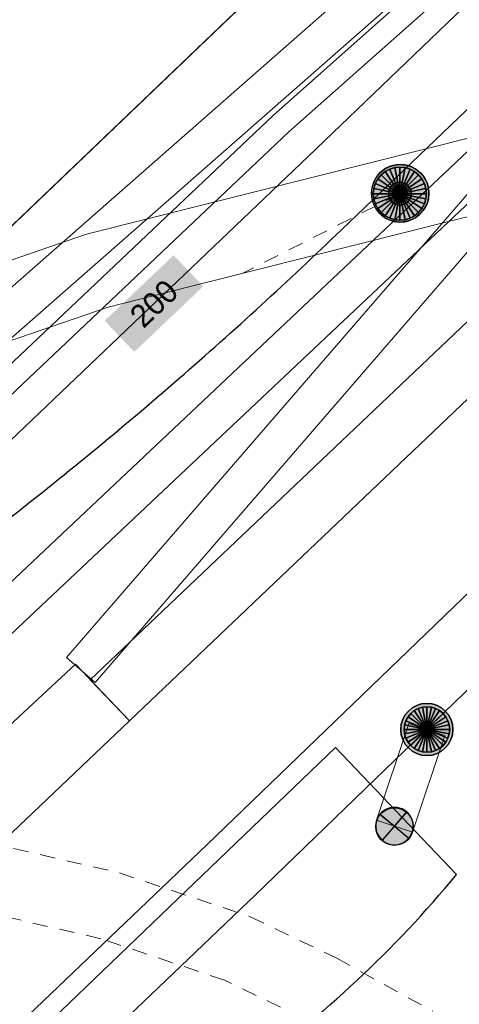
# Model space of a CAD drawing. Header units: metres. Extents: x 2695560 to 2696939, y 1260529 to 1262050.
# Tile 222 of 256: x 2695737.41 to 2695743.2, y 1261029.26 to 1261042.23. Entities that reach past the tile are written whole.
import ezdxf

# ---------------------------------------------------------------- set-up
doc = ezdxf.new("R2010")
doc.units = ezdxf.units.M
doc.linetypes.add('AUSGEZOGEN', pattern=[0])
doc.linetypes.add('VERDECKT2_S2', pattern=[0.36, 0.2, -0.16])
for name, color, linetype in [('XR$1$AV_Linien (BB)', 7, 'AUSGEZOGEN'), ('XR$1$AW_LK_Schachtdeckel', 24, 'AUSGEZOGEN'), ('XR$1$EW_LK_Bauwerk', 1, 'AUSGEZOGEN'), ('XR$1$EW_LK_Knoten', 1, 'AUSGEZOGEN'), ('XR$1$Liegenschaftsgrenzen', 7, 'AUSGEZOGEN'), ('XR$1$PFAW', 255, 'AUSGEZOGEN'), ('XR$1$PFEW', 255, 'AUSGEZOGEN'), ('XR$1$RAEW', 8, 'AUSGEZOGEN')]:
    doc.layers.add(name, color=color, linetype=linetype)
for name, color, linetype, lineweight in [('XR$2$ABW-Linie-R-ungenau', 4, 'VERDECKT2_S2', 18), ('XR$2$ABW-LinieFlaeche-R-genau', 4, 'AUSGEZOGEN', 18), ('XR$2$ABW-LinieFlaeche-R-ungenau', 4, 'VERDECKT2_S2', 18), ('XR$2$ABW-Punkt', 6, 'AUSGEZOGEN', 18), ('XR$2$ELE-Flaeche-oberirdisch', 1, 'AUSGEZOGEN', 18), ('XR$2$ELE-LinieFlaeche-genau', 1, 'AUSGEZOGEN', 18), ('XR$2$ELE-Punkt', 1, 'AUSGEZOGEN', 18), ('XR$2$GAS-LinieFlaeche-genau', 12, 'AUSGEZOGEN', 18), ('XR$2$WAS-Linie-genau', 5, 'AUSGEZOGEN', 18), ('XR$2$WEI-Text', 59, 'AUSGEZOGEN', 18)]:
    doc.layers.add(name, color=color, linetype=linetype, lineweight=lineweight)
doc.styles.add('TXT', font='txt')

# ---------------------------------------------------------------- blocks, each defined once
blk = doc.blocks.new('COMPLEXOBJECT_104')
at = {"layer": 'XR$1$AV_Linien (BB)', "color": 7, "linetype": 'AUSGEZOGEN', "transparency": 33554687}
blk.add_line((5735.615, 11028.054), (5740.6, 11032.834), dxfattribs=at)
for centre, radius, start, end in [((5730.838, 11040.533), 14.725, 305.5319, 320.4657), ((5730.852, 11040.501), 14.69, 292.0292, 305.559), ((5736.084, 11027.529), 0.703, 131.7597, 222.275), ((5736.084, 11027.532), 0.706, 222.3877, 293.178)]:
    blk.add_arc(centre, radius, start, end, dxfattribs=at)
blk = doc.blocks.new('COMPLEXOBJECT_626')
at = {"layer": 'XR$1$AV_Linien (BB)', "color": 7, "linetype": 'AUSGEZOGEN', "transparency": 33554687}
blk.add_line((5740.677, 11039.656), (5780.656, 11077.995), dxfattribs=at)
for centre, radius, start, end in [((5701.617, 11080.171), 56.277, 310.9956, 313.9526), ((5701.85, 11079.94), 55.95, 307.8893, 310.9709)]:
    blk.add_arc(centre, radius, start, end, dxfattribs=at)
blk = doc.blocks.new('BAW2088')
at = {"layer": 'XR$1$PFAW', "transparency": 33554687}
blk.add_hatch(color=253, dxfattribs=at).paths.add_polyline_path([(0.51, 0), (0.5, 0.101), (0.47, 0.197), (0.421, 0.286), (0.355, 0.362), (0.275, 0.424), (0.184, 0.469), (0.086, 0.494), (-0.015, 0.499), (-0.115, 0.484), (-0.21, 0.449), (-0.296, 0.395), (-0.369, 0.326), (-0.427, 0.243), (-0.467, 0.15), (-0.487, 0.051), (-0.487, -0.051), (-0.467, -0.15), (-0.427, -0.243), (-0.369, -0.326), (-0.296, -0.395), (-0.21, -0.449), (-0.115, -0.484), (-0.015, -0.499), (0.086, -0.494), (0.184, -0.469), (0.275, -0.424), (0.355, -0.362), (0.421, -0.286), (0.47, -0.197), (0.5, -0.101)])
at = {"transparency": 33554687}
for start, end in [(91.1948, 268.8052), (268.8052, 91.1948)]:
    blk.add_arc((0.01, 0), 0.5, start, end, dxfattribs=at)
at = {"layer": 'XR$1$PFAW', "transparency": 33554687}
blk.add_circle((0.01, 0), 0.5, dxfattribs=at)
blk = doc.blocks.new('BEWLP2574')
at = {"layer": 'XR$1$PFEW', "transparency": 33554687}
blk.add_hatch(color=7, dxfattribs=at).paths.add_polyline_path([(-0.5, 0), (-0.497, -0.051), (-0.489, -0.101), (-0.477, -0.15), (-0.459, -0.198), (-0.437, -0.243), (-0.41, -0.286), (-0.379, -0.326), (-0.344, -0.363), (-0.306, -0.396), (-0.264, -0.425), (-0.22, -0.449), (-0.173, -0.469), (-0.125, -0.485), (-0.075, -0.495), (-0.025, -0.5), (0.026, -0.5), (0.076, -0.495), (0.126, -0.485), (0.174, -0.469), (0.221, -0.449), (0.265, -0.425), (0.306, -0.396), (0.345, -0.363), (0.38, -0.326), (0.411, -0.286), (0.437, -0.243), (0.46, -0.198), (0.477, -0.15), (0.49, -0.101), (0.498, -0.051), (0.5, 0), (0.498, 0.05), (0.49, 0.1), (0.477, 0.149), (0.46, 0.197), (0.437, 0.242), (0.411, 0.285), (0.38, 0.325), (0.345, 0.362), (0.306, 0.395), (0.265, 0.424), (0.221, 0.448), (0.174, 0.468), (0.126, 0.484), (0.076, 0.494), (0.026, 0.499), (-0.025, 0.499), (-0.075, 0.494), (-0.125, 0.484), (-0.173, 0.468), (-0.22, 0.448), (-0.264, 0.424), (-0.306, 0.395), (-0.344, 0.362), (-0.379, 0.325), (-0.41, 0.285), (-0.437, 0.242), (-0.459, 0.197), (-0.477, 0.149), (-0.489, 0.1), (-0.497, 0.05)])
at = {"color": 1, "transparency": 33554687}
for start, end in [(90, 180), (0, 90), (180, 270), (270, 0)]:
    blk.add_arc((0, 0), 0.5, start, end, dxfattribs=at)
at = {"layer": 'XR$1$PFEW', "transparency": 33554687}
blk.add_circle((0, 0), 0.5, dxfattribs=at)
blk = doc.blocks.new('BEWLP2561')
at = {"layer": 'XR$1$PFEW', "transparency": 33554687}
blk.add_hatch(color=7, dxfattribs=at).paths.add_polyline_path([(0.488, 0), (0.478, 0.101), (0.448, 0.197), (0.399, 0.286), (0.333, 0.362), (0.253, 0.424), (0.162, 0.469), (0.064, 0.494), (-0.037, 0.499), (-0.137, 0.484), (-0.232, 0.449), (-0.318, 0.395), (-0.391, 0.326), (-0.449, 0.243), (-0.489, 0.15), (-0.509, 0.051), (-0.509, -0.051), (-0.489, -0.15), (-0.449, -0.243), (-0.391, -0.326), (-0.318, -0.395), (-0.232, -0.449), (-0.137, -0.484), (-0.037, -0.499), (0.064, -0.494), (0.162, -0.469), (0.253, -0.424), (0.333, -0.362), (0.399, -0.286), (0.448, -0.197), (0.478, -0.101)])
at = {"layer": 'XR$1$RAEW', "transparency": 33554687}
for points in [[(-0.324, -0.38), (-0.009, 0.003), (-0.38, 0.325), (-0.396, 0.305), (-0.411, 0.285), (-0.425, 0.263), (-0.438, 0.242), (-0.449, 0.219), (-0.46, 0.196), (-0.469, 0.172), (-0.477, 0.148), (-0.484, 0.124), (-0.49, 0.099), (-0.494, 0.074), (-0.497, 0.049), (-0.499, 0.024), (-0.5, -0.001), (-0.499, -0.027), (-0.497, -0.052), (-0.494, -0.077), (-0.489, -0.102), (-0.484, -0.127), (-0.477, -0.151), (-0.468, -0.175), (-0.459, -0.198), (-0.448, -0.221), (-0.436, -0.244), (-0.423, -0.266), (-0.409, -0.287), (-0.394, -0.307), (-0.378, -0.327), (-0.361, -0.346), (-0.343, -0.363)], [(0.306, 0.386), (0, 0), (0.381, -0.325), (0.397, -0.305), (0.411, -0.284), (0.425, -0.262), (0.438, -0.24), (0.449, -0.217), (0.459, -0.193), (0.468, -0.169), (0.476, -0.144), (0.483, -0.12), (0.488, -0.094), (0.492, -0.069), (0.494, -0.043), (0.495, -0.018), (0.495, 0.008), (0.494, 0.034), (0.491, 0.059), (0.487, 0.084), (0.482, 0.11), (0.475, 0.134), (0.468, 0.159), (0.459, 0.183), (0.448, 0.206), (0.437, 0.229), (0.424, 0.252), (0.41, 0.273), (0.395, 0.294), (0.379, 0.314), (0.362, 0.334), (0.345, 0.352), (0.326, 0.37)]]:
    blk.add_hatch(color=1, dxfattribs=at).paths.add_polyline_path(points)
at = {"color": 1, "transparency": 33554687}
for p, q in [((0.381, -0.325), (-0.38, 0.325)), ((-0.324, -0.38), (0.306, 0.386))]:
    blk.add_line(p, q, dxfattribs=at)
for start, end in [(91.3809, 268.6191), (268.6191, 91.3809)]:
    blk.add_arc((0, 0), 0.5, start, end, dxfattribs=at)
at = {"layer": 'XR$1$PFEW', "transparency": 33554687}
blk.add_circle((-0.012, 0, -0.993), 0.5, dxfattribs=at)
at = {"layer": 'XR$1$RAEW', "color": 1, "transparency": 33554687}
for points in [[(-0.324, -0.38), (-0.009, 0.003), (-0.38, 0.325)], [(0.306, 0.386), (0, 0), (0.381, -0.325)]]:
    blk.add_lwpolyline(points, dxfattribs=at)
for centre, start, end in [((0, 0), 139.4821, 229.5111), ((-0.004, -0.006), 320.3659, 51.6348)]:
    blk.add_arc(centre, 0.5, start, end, dxfattribs=at)
blk = doc.blocks.new('ELE-SCHACHT_RUND')
at = {"layer": 'XR$2$ELE-Punkt', "linetype": 'AUSGEZOGEN', "lineweight": 25, "transparency": 33554687}
for points in [[(-115, 277, 2500), (0, 0, 2500), (-167, 249, 2500)], [(-115, 277), (0, 0), (-167, 249)], [(-115, 277, 2500), (-115, 277), (-167, 249), (-167, 249, 2500)], [(-59, 294, 2500), (0, 0, 2500), (-115, 277, 2500)], [(-59, 294), (0, 0), (-115, 277)], [(-59, 294, 2500), (-59, 294), (-115, 277), (-115, 277, 2500)], [(0, 300, 2500), (0, 0, 2500), (-59, 294, 2500)], [(0, 300), (0, 0), (-59, 294)], [(0, 300, 2500), (0, 300), (-59, 294), (-59, 294, 2500)], [(59, 294, 2500), (0, 0, 2500), (0, 300, 2500)], [(59, 294), (0, 0), (0, 300)], [(59, 294, 2500), (59, 294), (0, 300), (0, 300, 2500)], [(115, 277, 2500), (0, 0, 2500), (59, 294, 2500)], [(115, 277), (0, 0), (59, 294)], [(167, 249, 2500), (0, 0, 2500), (115, 277, 2500)], [(167, 249), (0, 0), (115, 277)], [(115, 277, 2500), (115, 277), (59, 294), (59, 294, 2500)], [(167, 249, 2500), (167, 249), (115, 277), (115, 277, 2500)], [(-249, 167, 2500), (0, 0, 2500), (-277, 115, 2500)], [(-249, 167), (0, 0), (-277, 115)], [(-249, 167, 2500), (-249, 167), (-277, 115), (-277, 115, 2500)], [(-212, 212, 2500), (0, 0, 2500), (-249, 167, 2500)], [(-212, 212), (0, 0), (-249, 167)], [(-212, 212, 2500), (-212, 212), (-249, 167), (-249, 167, 2500)], [(-167, 249, 2500), (0, 0, 2500), (-212, 212, 2500)], [(-167, 249), (0, 0), (-212, 212)], [(-167, 249, 2500), (-167, 249), (-212, 212), (-212, 212, 2500)], [(212, 212, 2500), (0, 0, 2500), (167, 249, 2500)], [(212, 212), (0, 0), (167, 249)], [(249, 167, 2500), (0, 0, 2500), (212, 212, 2500)], [(249, 167), (0, 0), (212, 212)], [(277, 115, 2500), (0, 0, 2500), (249, 167, 2500)], [(277, 115), (0, 0), (249, 167)], [(212, 212, 2500), (212, 212), (167, 249), (167, 249, 2500)], [(249, 167, 2500), (249, 167), (212, 212), (212, 212, 2500)], [(277, 115, 2500), (277, 115), (249, 167), (249, 167, 2500)], [(-294, 59, 2500), (0, 0, 2500), (-300, 0, 2500)], [(-294, 59), (0, 0), (-300, 0)], [(-294, 59, 2500), (-294, 59), (-300, 0), (-300, 0, 2500)], [(-300, 0, 2500), (0, 0, 2500), (-294, -59, 2500)], [(-300, 0), (0, 0), (-294, -59)], [(-277, 115, 2500), (0, 0, 2500), (-294, 59, 2500)], [(-277, 115), (0, 0), (-294, 59)], [(-277, 115, 2500), (-277, 115), (-294, 59), (-294, 59, 2500)], [(-294, -59, 2500), (0, 0, 2500), (-277, -115, 2500)], [(-294, -59), (0, 0), (-277, -115)], [(-277, -115, 2500), (0, 0, 2500), (-249, -167, 2500)], [(-277, -115), (0, 0), (-249, -167)], [(-249, -167, 2500), (0, 0, 2500), (-212, -212, 2500)], [(-249, -167), (0, 0), (-212, -212)], [(-212, -212, 2500), (0, 0, 2500), (-167, -249, 2500)], [(-212, -212), (0, 0), (-167, -249)], [(-167, -249, 2500), (0, 0, 2500), (-115, -277, 2500)], [(-167, -249), (0, 0), (-115, -277)], [(-115, -277, 2500), (0, 0, 2500), (-59, -294, 2500)], [(-115, -277), (0, 0), (-59, -294)], [(-59, -294, 2500), (0, 0, 2500), (0, -300, 2500)], [(-59, -294), (0, 0), (0, -300)], [(294, 59, 2500), (0, 0, 2500), (277, 115, 2500)], [(294, 59), (0, 0), (277, 115)], [(300, 0, 2500), (0, 0, 2500), (294, 59, 2500)], [(300, 0), (0, 0), (294, 59)], [(0, -300, 2500), (0, 0, 2500), (59, -294, 2500)], [(59, -294, 2500), (0, 0, 2500), (115, -277, 2500)], [(115, -277, 2500), (0, 0, 2500), (167, -249, 2500)], [(167, -249, 2500), (0, 0, 2500), (212, -212, 2500)], [(212, -212, 2500), (0, 0, 2500), (249, -167, 2500)], [(249, -167, 2500), (0, 0, 2500), (277, -115, 2500)], [(277, -115, 2500), (0, 0, 2500), (294, -59, 2500)], [(294, -59, 2500), (0, 0, 2500), (300, 0, 2500)], [(0, -300), (0, 0), (59, -294)], [(59, -294), (0, 0), (115, -277)], [(115, -277), (0, 0), (167, -249)], [(167, -249), (0, 0), (212, -212)], [(212, -212), (0, 0), (249, -167)], [(249, -167), (0, 0), (277, -115)], [(277, -115), (0, 0), (294, -59)], [(294, -59), (0, 0), (300, 0)], [(294, 59, 2500), (294, 59), (277, 115), (277, 115, 2500)], [(300, 0, 2500), (300, 0), (294, 59), (294, 59, 2500)], [(-300, 0, 2500), (-300, 0), (-294, -59), (-294, -59, 2500)], [(-294, -59, 2500), (-294, -59), (-277, -115), (-277, -115, 2500)], [(-277, -115, 2500), (-277, -115), (-249, -167), (-249, -167, 2500)], [(249, -167, 2500), (249, -167), (277, -115), (277, -115, 2500)], [(277, -115, 2500), (277, -115), (294, -59), (294, -59, 2500)], [(294, -59, 2500), (294, -59), (300, 0), (300, 0, 2500)], [(-249, -167, 2500), (-249, -167), (-212, -212), (-212, -212, 2500)], [(-212, -212, 2500), (-212, -212), (-167, -249), (-167, -249, 2500)], [(-167, -249, 2500), (-167, -249), (-115, -277), (-115, -277, 2500)], [(115, -277, 2500), (115, -277), (167, -249), (167, -249, 2500)], [(167, -249, 2500), (167, -249), (212, -212), (212, -212, 2500)], [(212, -212, 2500), (212, -212), (249, -167), (249, -167, 2500)], [(-115, -277, 2500), (-115, -277), (-59, -294), (-59, -294, 2500)], [(-59, -294, 2500), (-59, -294), (0, -300), (0, -300, 2500)], [(0, -300, 2500), (0, -300), (59, -294), (59, -294, 2500)], [(59, -294, 2500), (59, -294), (115, -277), (115, -277, 2500)]]:
    blk.add_3dface(points, dxfattribs=at)
blk = doc.blocks.new('ABW-SCHLAMMSAMMLER_RUND')
at = {"layer": 'XR$2$ABW-Punkt', "linetype": 'AUSGEZOGEN', "lineweight": 13, "transparency": 33554687}
for p, q in [((-70, 75, 2500), (70, 75, 2500)), ((-70, -75, 2500), (70, -75, 2500))]:
    blk.add_line(p, q, dxfattribs=at)
blk.add_polyline3d([(90, 0, 2500), (0, 0, 2500), (-90, 0, 2500)], dxfattribs=at)
at = {"layer": 'XR$2$ABW-Punkt', "linetype": 'AUSGEZOGEN', "lineweight": 25, "transparency": 33554687}
for points in [[(-57, 139, 2500), (0, 0, 2500), (-83, 125, 2500)], [(-57, 139), (0, 0), (-83, 125)], [(-57, 139, 2500), (-57, 139), (-83, 125), (-83, 125, 2500)], [(-29, 147, 2500), (0, 0, 2500), (-57, 139, 2500)], [(-29, 147), (0, 0), (-57, 139)], [(-29, 147, 2500), (-29, 147), (-57, 139), (-57, 139, 2500)], [(0, 150, 2500), (0, 0, 2500), (-29, 147, 2500)], [(0, 150), (0, 0), (-29, 147)], [(0, 150, 2500), (0, 150), (-29, 147), (-29, 147, 2500)], [(29, 147, 2500), (0, 0, 2500), (0, 150, 2500)], [(29, 147), (0, 0), (0, 150)], [(29, 147, 2500), (29, 147), (0, 150), (0, 150, 2500)], [(57, 139, 2500), (0, 0, 2500), (29, 147, 2500)], [(57, 139), (0, 0), (29, 147)], [(83, 125, 2500), (0, 0, 2500), (57, 139, 2500)], [(83, 125), (0, 0), (57, 139)], [(57, 139, 2500), (57, 139), (29, 147), (29, 147, 2500)], [(83, 125, 2500), (83, 125), (57, 139), (57, 139, 2500)], [(-147, 29, 2500), (0, 0, 2500), (-150, 0, 2500)], [(-147, 29), (0, 0), (-150, 0)], [(-147, 29, 2500), (-147, 29), (-150, 0), (-150, 0, 2500)], [(-150, 0, 2500), (0, 0, 2500), (-147, -29, 2500)], [(-150, 0), (0, 0), (-147, -29)], [(-139, 57, 2500), (0, 0, 2500), (-147, 29, 2500)], [(-139, 57), (0, 0), (-147, 29)], [(-139, 57, 2500), (-139, 57), (-147, 29), (-147, 29, 2500)], [(-147, -29, 2500), (0, 0, 2500), (-139, -57, 2500)], [(-147, -29), (0, 0), (-139, -57)], [(-125, 83, 2500), (0, 0, 2500), (-139, 57, 2500)], [(-125, 83), (0, 0), (-139, 57)], [(-125, 83, 2500), (-125, 83), (-139, 57), (-139, 57, 2500)], [(-139, -57, 2500), (0, 0, 2500), (-125, -83, 2500)], [(-139, -57), (0, 0), (-125, -83)], [(-106, 106, 2500), (0, 0, 2500), (-125, 83, 2500)], [(-106, 106), (0, 0), (-125, 83)], [(-106, 106, 2500), (-106, 106), (-125, 83), (-125, 83, 2500)], [(-125, -83, 2500), (0, 0, 2500), (-106, -106, 2500)], [(-125, -83), (0, 0), (-106, -106)], [(-83, 125, 2500), (0, 0, 2500), (-106, 106, 2500)], [(-83, 125), (0, 0), (-106, 106)], [(-83, 125, 2500), (-83, 125), (-106, 106), (-106, 106, 2500)], [(-106, -106, 2500), (0, 0, 2500), (-83, -125, 2500)], [(-106, -106), (0, 0), (-83, -125)], [(-83, -125, 2500), (0, 0, 2500), (-57, -139, 2500)], [(-83, -125), (0, 0), (-57, -139)], [(-57, -139, 2500), (0, 0, 2500), (-29, -147, 2500)], [(-57, -139), (0, 0), (-29, -147)], [(-29, -147, 2500), (0, 0, 2500), (0, -150, 2500)], [(-29, -147), (0, 0), (0, -150)], [(106, 106, 2500), (0, 0, 2500), (83, 125, 2500)], [(106, 106), (0, 0), (83, 125)], [(125, 83, 2500), (0, 0, 2500), (106, 106, 2500)], [(125, 83), (0, 0), (106, 106)], [(139, 57, 2500), (0, 0, 2500), (125, 83, 2500)], [(139, 57), (0, 0), (125, 83)], [(147, 29, 2500), (0, 0, 2500), (139, 57, 2500)], [(147, 29), (0, 0), (139, 57)], [(150, 0, 2500), (0, 0, 2500), (147, 29, 2500)], [(150, 0), (0, 0), (147, 29)], [(0, -150, 2500), (0, 0, 2500), (29, -147, 2500)], [(29, -147, 2500), (0, 0, 2500), (57, -139, 2500)], [(57, -139, 2500), (0, 0, 2500), (83, -125, 2500)], [(83, -125, 2500), (0, 0, 2500), (106, -106, 2500)], [(106, -106, 2500), (0, 0, 2500), (125, -83, 2500)], [(125, -83, 2500), (0, 0, 2500), (139, -57, 2500)], [(139, -57, 2500), (0, 0, 2500), (147, -29, 2500)], [(147, -29, 2500), (0, 0, 2500), (150, 0, 2500)], [(0, -150), (0, 0), (29, -147)], [(29, -147), (0, 0), (57, -139)], [(57, -139), (0, 0), (83, -125)], [(83, -125), (0, 0), (106, -106)], [(106, -106), (0, 0), (125, -83)], [(125, -83), (0, 0), (139, -57)], [(139, -57), (0, 0), (147, -29)], [(147, -29), (0, 0), (150, 0)], [(106, 106, 2500), (106, 106), (83, 125), (83, 125, 2500)], [(125, 83, 2500), (125, 83), (106, 106), (106, 106, 2500)], [(139, 57, 2500), (139, 57), (125, 83), (125, 83, 2500)], [(147, 29, 2500), (147, 29), (139, 57), (139, 57, 2500)], [(150, 0, 2500), (150, 0), (147, 29), (147, 29, 2500)], [(-150, 0, 2500), (-150, 0), (-147, -29), (-147, -29, 2500)], [(-147, -29, 2500), (-147, -29), (-139, -57), (-139, -57, 2500)], [(-139, -57, 2500), (-139, -57), (-125, -83), (-125, -83, 2500)], [(-125, -83, 2500), (-125, -83), (-106, -106), (-106, -106, 2500)], [(-106, -106, 2500), (-106, -106), (-83, -125), (-83, -125, 2500)], [(-83, -125, 2500), (-83, -125), (-57, -139), (-57, -139, 2500)], [(57, -139, 2500), (57, -139), (83, -125), (83, -125, 2500)], [(83, -125, 2500), (83, -125), (106, -106), (106, -106, 2500)], [(106, -106, 2500), (106, -106), (125, -83), (125, -83, 2500)], [(125, -83, 2500), (125, -83), (139, -57), (139, -57, 2500)], [(139, -57, 2500), (139, -57), (147, -29), (147, -29, 2500)], [(147, -29, 2500), (147, -29), (150, 0), (150, 0, 2500)], [(-57, -139, 2500), (-57, -139), (-29, -147), (-29, -147, 2500)], [(-29, -147, 2500), (-29, -147), (0, -150), (0, -150, 2500)], [(0, -150, 2500), (0, -150), (29, -147), (29, -147, 2500)], [(29, -147, 2500), (29, -147), (57, -139), (57, -139, 2500)]]:
    blk.add_3dface(points, dxfattribs=at)
blk = doc.blocks.new('ABW-DECKEL')
at = {"layer": 'XR$2$ABW-Punkt', "linetype": 'AUSGEZOGEN', "lineweight": 25, "transparency": 33554687}
for points in [[(-194, 291, 2500), (0, 0, 2500), (-247, 247, 2500)], [(-194, 291), (0, 0), (-247, 247)], [(-194, 291, 2500), (-194, 291), (-247, 247), (-247, 247, 2500)], [(-134, 323, 2500), (0, 0, 2500), (-194, 291, 2500)], [(-134, 323), (0, 0), (-194, 291)], [(-134, 323, 2500), (-134, 323), (-194, 291), (-194, 291, 2500)], [(-68, 343, 2500), (0, 0, 2500), (-134, 323, 2500)], [(-68, 343), (0, 0), (-134, 323)], [(-68, 343, 2500), (-68, 343), (-134, 323), (-134, 323, 2500)], [(0, 350, 2500), (0, 0, 2500), (-68, 343, 2500)], [(0, 350), (0, 0), (-68, 343)], [(0, 350, 2500), (0, 350), (-68, 343), (-68, 343, 2500)], [(68, 343, 2500), (0, 0, 2500), (0, 350, 2500)], [(68, 343), (0, 0), (0, 350)], [(68, 343, 2500), (68, 343), (0, 350), (0, 350, 2500)], [(134, 323, 2500), (0, 0, 2500), (68, 343, 2500)], [(134, 323), (0, 0), (68, 343)], [(194, 291, 2500), (0, 0, 2500), (134, 323, 2500)], [(194, 291), (0, 0), (134, 323)], [(247, 247, 2500), (0, 0, 2500), (194, 291, 2500)], [(247, 247), (0, 0), (194, 291)], [(134, 323, 2500), (134, 323), (68, 343), (68, 343, 2500)], [(194, 291, 2500), (194, 291), (134, 323), (134, 323, 2500)], [(247, 247, 2500), (247, 247), (194, 291), (194, 291, 2500)], [(-323, 134, 2500), (0, 0, 2500), (-343, 68, 2500)], [(-323, 134), (0, 0), (-343, 68)], [(-323, 134, 2500), (-323, 134), (-343, 68), (-343, 68, 2500)], [(-291, 194, 2500), (0, 0, 2500), (-323, 134, 2500)], [(-291, 194), (0, 0), (-323, 134)], [(-291, 194, 2500), (-291, 194), (-323, 134), (-323, 134, 2500)], [(-247, 247, 2500), (0, 0, 2500), (-291, 194, 2500)], [(-247, 247), (0, 0), (-291, 194)], [(-247, 247, 2500), (-247, 247), (-291, 194), (-291, 194, 2500)], [(291, 194, 2500), (0, 0, 2500), (247, 247, 2500)], [(291, 194), (0, 0), (247, 247)], [(323, 134, 2500), (0, 0, 2500), (291, 194, 2500)], [(323, 134), (0, 0), (291, 194)], [(343, 68, 2500), (0, 0, 2500), (323, 134, 2500)], [(343, 68), (0, 0), (323, 134)], [(291, 194, 2500), (291, 194), (247, 247), (247, 247, 2500)], [(323, 134, 2500), (323, 134), (291, 194), (291, 194, 2500)], [(343, 68, 2500), (343, 68), (323, 134), (323, 134, 2500)], [(-343, 68, 2500), (0, 0, 2500), (-350, 0, 2500)], [(-343, 68), (0, 0), (-350, 0)], [(-343, 68, 2500), (-343, 68), (-350, 0), (-350, 0, 2500)], [(-350, 0, 2500), (0, 0, 2500), (-343, -68, 2500)], [(-350, 0), (0, 0), (-343, -68)], [(-343, -68, 2500), (0, 0, 2500), (-323, -134, 2500)], [(-343, -68), (0, 0), (-323, -134)], [(-323, -134, 2500), (0, 0, 2500), (-291, -194, 2500)], [(-323, -134), (0, 0), (-291, -194)], [(-291, -194, 2500), (0, 0, 2500), (-247, -247, 2500)], [(-291, -194), (0, 0), (-247, -247)], [(-247, -247, 2500), (0, 0, 2500), (-194, -291, 2500)], [(-247, -247), (0, 0), (-194, -291)], [(-194, -291, 2500), (0, 0, 2500), (-134, -323, 2500)], [(-194, -291), (0, 0), (-134, -323)], [(-134, -323, 2500), (0, 0, 2500), (-68, -343, 2500)], [(-134, -323), (0, 0), (-68, -343)], [(-68, -343, 2500), (0, 0, 2500), (0, -350, 2500)], [(-68, -343), (0, 0), (0, -350)], [(350, 0, 2500), (0, 0, 2500), (343, 68, 2500)], [(350, 0), (0, 0), (343, 68)], [(0, -350, 2500), (0, 0, 2500), (68, -343, 2500)], [(68, -343, 2500), (0, 0, 2500), (134, -323, 2500)], [(134, -323, 2500), (0, 0, 2500), (194, -291, 2500)], [(194, -291, 2500), (0, 0, 2500), (247, -247, 2500)], [(247, -247, 2500), (0, 0, 2500), (291, -194, 2500)], [(291, -194, 2500), (0, 0, 2500), (323, -134, 2500)], [(323, -134, 2500), (0, 0, 2500), (343, -68, 2500)], [(343, -68, 2500), (0, 0, 2500), (350, 0, 2500)], [(0, -350), (0, 0), (68, -343)], [(68, -343), (0, 0), (134, -323)], [(134, -323), (0, 0), (194, -291)], [(194, -291), (0, 0), (247, -247)], [(247, -247), (0, 0), (291, -194)], [(291, -194), (0, 0), (323, -134)], [(323, -134), (0, 0), (343, -68)], [(343, -68), (0, 0), (350, 0)], [(350, 0, 2500), (350, 0), (343, 68), (343, 68, 2500)], [(-350, 0, 2500), (-350, 0), (-343, -68), (-343, -68, 2500)], [(-343, -68, 2500), (-343, -68), (-323, -134), (-323, -134, 2500)], [(323, -134, 2500), (323, -134), (343, -68), (343, -68, 2500)], [(343, -68, 2500), (343, -68), (350, 0), (350, 0, 2500)], [(-323, -134, 2500), (-323, -134), (-291, -194), (-291, -194, 2500)], [(-291, -194, 2500), (-291, -194), (-247, -247), (-247, -247, 2500)], [(-247, -247, 2500), (-247, -247), (-194, -291), (-194, -291, 2500)], [(194, -291, 2500), (194, -291), (247, -247), (247, -247, 2500)], [(247, -247, 2500), (247, -247), (291, -194), (291, -194, 2500)], [(291, -194, 2500), (291, -194), (323, -134), (323, -134, 2500)], [(-194, -291, 2500), (-194, -291), (-134, -323), (-134, -323, 2500)], [(-134, -323, 2500), (-134, -323), (-68, -343), (-68, -343, 2500)], [(-68, -343, 2500), (-68, -343), (0, -350), (0, -350, 2500)], [(0, -350, 2500), (0, -350), (68, -343), (68, -343, 2500)], [(68, -343, 2500), (68, -343), (134, -323), (134, -323, 2500)], [(134, -323, 2500), (134, -323), (194, -291), (194, -291, 2500)]]:
    blk.add_3dface(points, dxfattribs=at)

msp = doc.modelspace()

# ---------------------------------------------------------------- hatches: boundary and pattern name
at = {"transparency": 33554687}
msp.add_hatch(color=7, dxfattribs=at).paths.add_polyline_path([(2695738.527, 1261038.267), (2695738.917, 1261037.857), (2695739.825, 1261038.721), (2695739.435, 1261039.131)])

# ---------------------------------------------------------------- linework, layer by layer
at = {"layer": 'XR$1$AV_Linien (BB)', "color": 7, "linetype": 'AUSGEZOGEN', "transparency": 33554687}
msp.add_line((2695741.57, 1261032.644), (2695743.164, 1261030.97), dxfattribs=at)
msp.add_lwpolyline([(2695736.236, 1261038.501), (2695742.5, 1261044.49), (2695742.81, 1261044.16), (2695745.333, 1261046.556)], dxfattribs=at)
at = {"layer": 'XR$1$Liegenschaftsgrenzen', "color": 7, "linetype": 'AUSGEZOGEN', "transparency": 33554687}
msp.add_line((2695736.236, 1261038.501), (2695742.5, 1261044.49), dxfattribs=at)
at = {"layer": 'XR$2$ABW-Linie-R-ungenau', "linetype": 'VERDECKT2_S2', "transparency": 33554687}
msp.add_line((2695742.416, 1261039.942), (2695740.348, 1261038.894), dxfattribs=at)
at = {"layer": 'XR$2$ABW-LinieFlaeche-R-genau', "linetype": 'AUSGEZOGEN', "transparency": 33554687}
msp.add_lwpolyline([(2695750.055, 1261042.522), (2695748.404, 1261041.528), (2695746.574, 1261040.646), (2695744.456, 1261039.929), (2695738.573, 1261038.447), (2695736.79, 1261037.835), (2695735.256, 1261037.109), (2695733.884, 1261036.296), (2695732.647, 1261035.401), (2695731.37, 1261034.27), (2695728.056, 1261031.086), (2695727.364, 1261031.806), (2695730.692, 1261035.006), (2695732.021, 1261036.183), (2695733.334, 1261037.134), (2695734.786, 1261037.993), (2695736.412, 1261038.763), (2695738.289, 1261039.407), (2695744.174, 1261040.889), (2695746.196, 1261041.574), (2695747.928, 1261042.408)], dxfattribs=at)
at = {"layer": 'XR$2$ABW-LinieFlaeche-R-ungenau', "linetype": 'VERDECKT2_S2', "transparency": 33554687}
for points in [[(2695736.976, 1261031.393), (2695738.721, 1261030.991), (2695740.445, 1261030.413), (2695741.584, 1261029.865), (2695742.211, 1261029.518), (2695742.852, 1261029.169)], [(2695741.17, 1261029.065), (2695740.105, 1261029.577), (2695738.477, 1261030.123), (2695736.802, 1261030.509)]]:
    msp.add_lwpolyline(points, dxfattribs=at)
at = {"layer": 'XR$2$ELE-Flaeche-oberirdisch', "transparency": 33554687}
for points in [[(2695722.34, 1261014.616), (2695722.974, 1261013.952), (2695740.51, 1261030.698), (2695765.876, 1261055.225), (2695796.333, 1261084.211), (2695795.759, 1261084.828), (2695765.28, 1261055.852), (2695739.874, 1261031.361), (2695722.34, 1261014.616)], [(2695703.044, 1261001.255), (2695737.376, 1261034.217), (2695743.662, 1261040.14), (2695743.313, 1261040.501), (2695737.029, 1261034.581), (2695700.245, 1260999.403), (2695702.505, 1261000.984), (2695703.044, 1261001.255)], [(2695744.442, 1261039.333), (2695738.337, 1261033.536), (2695738.853, 1261032.993), (2695744.956, 1261038.802), (2695744.442, 1261039.333)], [(2695738.141, 1261033.742), (2695725.988, 1261022.438), (2695709.808, 1261006.777), (2695710.52, 1261006.029), (2695738.853, 1261032.993), (2695738.141, 1261033.742)]]:
    msp.add_lwpolyline(points, close=True, dxfattribs=at)
at = {"layer": 'XR$2$ELE-LinieFlaeche-genau', "linetype": 'AUSGEZOGEN', "transparency": 33554687}
for points in [[(2695735.876, 1261037.462), (2695742.133, 1261042.956), (2695742.463, 1261042.58), (2695736.206, 1261037.086), (2695735.876, 1261037.462)], [(2695738.025, 1261033.829), (2695743.552, 1261040.222), (2695743.93, 1261039.894), (2695738.403, 1261033.501), (2695738.025, 1261033.829)], [(2695742.11, 1261031.686), (2695742.536, 1261032.96), (2695743.01, 1261032.802), (2695742.584, 1261031.528), (2695742.11, 1261031.686)]]:
    msp.add_lwpolyline(points, close=True, dxfattribs=at)
at = {"layer": 'XR$2$GAS-LinieFlaeche-genau', "linetype": 'AUSGEZOGEN', "transparency": 33554687}
msp.add_lwpolyline([(2695735.474, 1261035.981), (2695740.751, 1261040.978), (2695743.617, 1261043.523), (2695745.48, 1261043.96), (2695754.796, 1261052.949), (2695755.004, 1261052.733), (2695745.628, 1261043.686), (2695743.759, 1261043.249), (2695740.953, 1261040.756), (2695735.68, 1261035.763), (2695735.474, 1261035.981)], close=True, dxfattribs=at)
at = {"layer": 'XR$2$WAS-Linie-genau', "linetype": 'AUSGEZOGEN', "transparency": 33554687}
msp.add_lwpolyline([(2695736.417, 1261035.865), (2695741.21, 1261040.431), (2695743.571, 1261042.701)], dxfattribs=at)

# ---------------------------------------------------------------- block references
at = {"layer": 'XR$1$AV_Linien (BB)', "color": 7, "linetype": 'AUSGEZOGEN', "lineweight": -3, "transparency": 33554687}
for name in ['COMPLEXOBJECT_626', 'COMPLEXOBJECT_104']:
    msp.add_blockref(name, (2690000.97, 1249999.81), dxfattribs=at)
at = {"layer": 'XR$1$AW_LK_Schachtdeckel', "color": 24, "linetype": 'AUSGEZOGEN', "lineweight": -3, "transparency": 33554687, "xscale": 0.7578193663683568, "yscale": 0.7578193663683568, "rotation": 43.794748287}
msp.add_blockref('BAW2088', (2695742.415, 1261039.942), dxfattribs=at)
at = {"layer": 'XR$1$EW_LK_Bauwerk', "color": 1, "linetype": 'AUSGEZOGEN', "lineweight": -3, "transparency": 33554687, "xscale": 0.6874999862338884, "yscale": 0.6874999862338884}
msp.add_blockref('BEWLP2574', (2695742.772, 1261032.881), dxfattribs=at)
at = {"layer": 'XR$1$EW_LK_Knoten', "color": 1, "linetype": 'AUSGEZOGEN', "lineweight": -3, "transparency": 33554687, "xscale": 0.4943918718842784, "yscale": 0.4943918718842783, "rotation": 89.6058}
msp.add_blockref('BEWLP2561', (2695742.346, 1261031.607), dxfattribs=at)
at = {"layer": 'XR$2$ABW-Punkt', "color": 6, "linetype": 'AUSGEZOGEN', "lineweight": 18, "transparency": 33554687, "xscale": 0.001, "yscale": 0.001, "zscale": 0.001, "rotation": 360}
for name in ['ABW-DECKEL', 'ABW-SCHLAMMSAMMLER_RUND']:
    msp.add_blockref(name, (2695742.416, 1261039.942), dxfattribs=at)
at = {"layer": 'XR$2$ELE-Punkt', "color": 1, "linetype": 'AUSGEZOGEN', "lineweight": 18, "transparency": 33554687, "xscale": 0.001, "yscale": 0.001, "zscale": 0.001, "rotation": 270}
msp.add_blockref('ELE-SCHACHT_RUND', (2695742.773, 1261032.881), dxfattribs=at)

# ---------------------------------------------------------------- texts
at = {"layer": 'XR$2$WEI-Text', "transparency": 33554687, "insert": (2695739.177, 1261038.494), "char_height": 0.3, "width": 0.9119, "attachment_point": 5, "rotation": 43.7, "style": 'TXT'}
msp.add_mtext('\\W1.00;200', dxfattribs=at)

doc.saveas('drawing.dxf')
